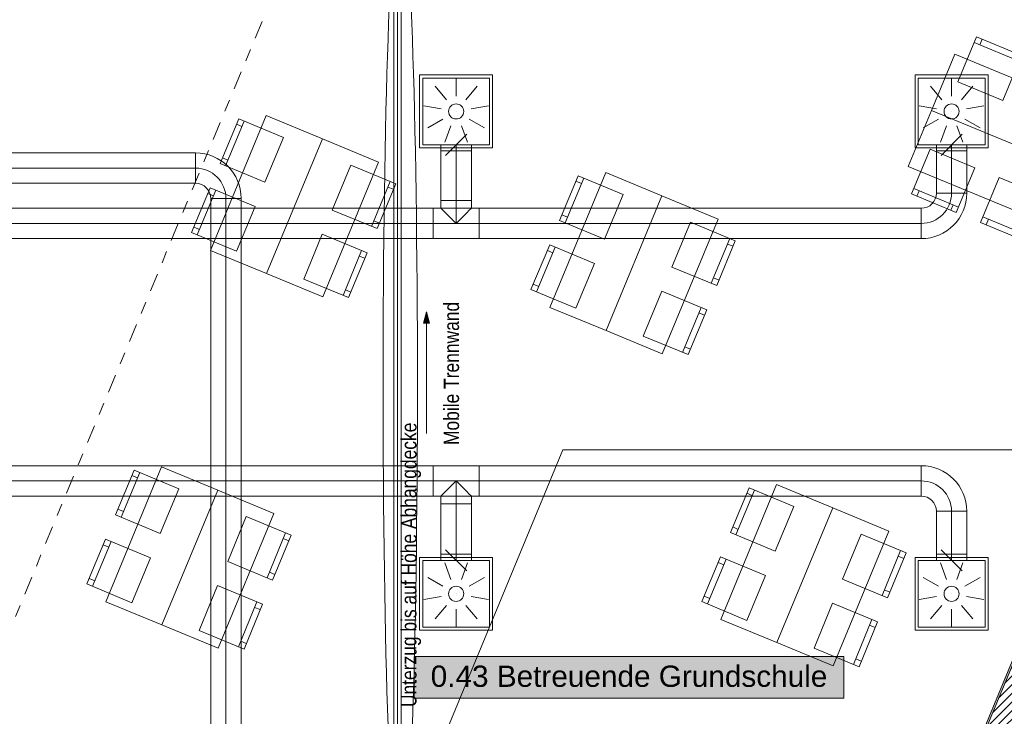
# Model space of a CAD drawing. Header units: metres. Extents: x -80 to 1923, y -189 to 69.
# Tile 130 of 256: x 938 to 946, y 18 to 24. Entities that reach past the tile are written whole.
import ezdxf
from ezdxf.enums import TextEntityAlignment as Align

# ---------------------------------------------------------------- set-up
doc = ezdxf.new("R2010")
doc.units = ezdxf.units.M
doc.header["$MEASUREMENT"] = 0
doc.linetypes.add('Schnittlinie', pattern=[0.3, 0.15, -0.075, 0, -0.075])
doc.linetypes.add('STRICHPUNKT2', pattern=[12.7, 6.35, -3.175, 0, -3.175])
for name, color, linetype in [('00 Linien_Kreise_Splines', 7, 'Continuous'), ('70 Entwässerung_Schmutzwasser', 7, 'Continuous'), ('70 Lüftung', 7, 'Continuous'), ('90 Allgemein Hinweise', 7, 'Continuous'), ('Neubau_00 Schraffuren', 7, 'Continuous'), ('Neubau_10 Wand außen', 7, 'Continuous'), ('Neubau_50 Möblierung', 7, 'Continuous'), ('Neubau_80 Raum', 7, 'Continuous')]:
    doc.layers.add(name, color=color, linetype=linetype)
doc.styles.add('ERSTELLTER_STIL_1', font='ARIALN.TTF')
doc.styles.add('ERSTELLTER_STIL_2', font='ARIALN.TTF')
doc.styles.add('ERSTELLTER_STIL_3', font='arial.ttf')
doc.linetypes.add('Wolke', pattern='A,0,[3,995_ARC_250 PAU_GR+SC_2607011.Shx,S=0.015817,R=0,X=-0.000255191,Y=0.048578],-1.9835,0', length=1.9835)

# ---------------------------------------------------------------- blocks, each defined once
blk = doc.blocks.new('Mobiltrennwand 27[46]_1', base_point=(940.7245, 24.6369))
at = {"layer": 'Neubau_50 Möblierung', "color": 8, "linetype": 'Continuous', "lineweight": 18}
for p, q in [((940.6945, 24.6369), (940.6945, 17.0019)), ((940.7545, 24.6369), (940.6945, 24.6369)), ((940.7245, 24.6369), (940.7245, 17.0019)), ((940.7545, 17.0019), (940.7545, 24.6369)), ((940.6945, 17.0019), (940.7545, 17.0019))]:
    blk.add_line(p, q, dxfattribs=at)
at = {"layer": 'Neubau_50 Möblierung', "color": 8, "linetype": 'Continuous', "lineweight": 18, "flags": 128}
for points in [[(939.452, 24.5569), (940.7245, 24.5569), (940.7245, 24.6369), (939.452, 24.6369)], [(939.452, 24.4469), (940.7245, 24.4469), (940.7245, 24.5269), (939.452, 24.5269)], [(939.452, 24.3369), (940.7245, 24.3369), (940.7245, 24.4169), (939.452, 24.4169)], [(939.452, 24.2269), (940.7245, 24.2269), (940.7245, 24.3069), (939.452, 24.3069)], [(939.452, 24.1169), (940.7245, 24.1169), (940.7245, 24.1969), (939.452, 24.1969)], [(939.452, 24.0069), (940.7245, 24.0069), (940.7245, 24.0869), (939.452, 24.0869)]]:
    blk.add_lwpolyline(points, close=True, dxfattribs=at)
blk = doc.blocks.new('Stuhl 02 27[121]_1', base_point=(942.1904, 21.3656))
at = {"layer": 'Neubau_50 Möblierung', "color": 8, "linetype": 'Continuous', "lineweight": 18}
for p, q in [((941.8674, 21.5002), (942.0212, 21.8694)), ((942.002, 21.8232), (941.9558, 21.8425)), ((941.8866, 21.5463), (941.8404, 21.5655))]:
    blk.add_line(p, q, dxfattribs=at)
at = {"layer": 'Neubau_50 Möblierung', "color": 8, "linetype": 'Continuous', "lineweight": 18, "flags": 128}
blk.add_lwpolyline([(942.1904, 21.3656), (942.3443, 21.7348), (941.975, 21.8886), (941.8212, 21.5194)], close=True, dxfattribs=at)
blk = doc.blocks.new('Stuhl 02 27[122]_1', base_point=(942.4254, 21.9338))
at = {"layer": 'Neubau_50 Möblierung', "color": 8, "linetype": 'Continuous', "lineweight": 18}
for p, q in [((942.1021, 22.0681), (942.2556, 22.4375)), ((942.2364, 22.3914), (942.1903, 22.4105)), ((942.1213, 22.1143), (942.0752, 22.1335))]:
    blk.add_line(p, q, dxfattribs=at)
at = {"layer": 'Neubau_50 Möblierung', "color": 8, "linetype": 'Continuous', "lineweight": 18, "flags": 128}
blk.add_lwpolyline([(942.4254, 21.9338), (942.5788, 22.3032), (942.2095, 22.4567), (942.056, 22.0873)], close=True, dxfattribs=at)
blk = doc.blocks.new('Stuhl 02 27[123]_1', base_point=(942.7438, 21.1365))
at = {"layer": 'Neubau_50 Möblierung', "color": 8, "linetype": 'Continuous', "lineweight": 18}
for p, q in [((943.0675, 21.0033), (943.2197, 21.3732)), ((943.2007, 21.327), (943.2469, 21.308)), ((943.0866, 21.0496), (943.1328, 21.0305))]:
    blk.add_line(p, q, dxfattribs=at)
at = {"layer": 'Neubau_50 Möblierung', "color": 8, "linetype": 'Continuous', "lineweight": 18, "flags": 128}
blk.add_lwpolyline([(942.7438, 21.1365), (942.896, 21.5064), (943.2659, 21.3542), (943.1138, 20.9843)], close=True, dxfattribs=at)
blk = doc.blocks.new('Stuhl 02 27[124]_1', base_point=(942.9793, 21.7045))
at = {"layer": 'Neubau_50 Möblierung', "color": 8, "linetype": 'Continuous', "lineweight": 18}
for p, q in [((943.3029, 21.5711), (943.4554, 21.9408)), ((943.4364, 21.8946), (943.4826, 21.8755)), ((943.322, 21.6173), (943.3682, 21.5982))]:
    blk.add_line(p, q, dxfattribs=at)
at = {"layer": 'Neubau_50 Möblierung', "color": 8, "linetype": 'Continuous', "lineweight": 18, "flags": 128}
blk.add_lwpolyline([(942.9793, 21.7045), (943.1319, 22.0743), (943.5016, 21.9218), (943.3491, 21.552)], close=True, dxfattribs=at)
blk = doc.blocks.new('Stuhl 02 27[125]_1', base_point=(943.5952, 18.7984))
at = {"layer": 'Neubau_50 Möblierung', "color": 8, "linetype": 'Continuous', "lineweight": 18}
for p, q in [((943.2722, 18.933), (943.426, 19.3022)), ((943.4068, 19.2561), (943.3606, 19.2753)), ((943.2914, 18.9791), (943.2452, 18.9984))]:
    blk.add_line(p, q, dxfattribs=at)
at = {"layer": 'Neubau_50 Möblierung', "color": 8, "linetype": 'Continuous', "lineweight": 18, "flags": 128}
blk.add_lwpolyline([(943.5952, 18.7984), (943.7491, 19.1676), (943.3798, 19.3215), (943.226, 18.9522)], close=True, dxfattribs=at)
blk = doc.blocks.new('Stuhl 02 27[126]_1', base_point=(943.8302, 19.3667))
at = {"layer": 'Neubau_50 Möblierung', "color": 8, "linetype": 'Continuous', "lineweight": 18}
for p, q in [((943.507, 19.501), (943.6604, 19.8704)), ((943.6412, 19.8242), (943.5951, 19.8434)), ((943.5261, 19.5471), (943.48, 19.5663))]:
    blk.add_line(p, q, dxfattribs=at)
at = {"layer": 'Neubau_50 Möblierung', "color": 8, "linetype": 'Continuous', "lineweight": 18, "flags": 128}
blk.add_lwpolyline([(943.8302, 19.3667), (943.9836, 19.7361), (943.6143, 19.8895), (943.4608, 19.5202)], close=True, dxfattribs=at)
blk = doc.blocks.new('Stuhl 02 27[127]_1', base_point=(944.1486, 18.5693))
at = {"layer": 'Neubau_50 Möblierung', "color": 8, "linetype": 'Continuous', "lineweight": 18}
for p, q in [((944.4723, 18.4361), (944.6245, 18.8061)), ((944.6055, 18.7598), (944.6517, 18.7408)), ((944.4914, 18.4824), (944.5376, 18.4634))]:
    blk.add_line(p, q, dxfattribs=at)
at = {"layer": 'Neubau_50 Möblierung', "color": 8, "linetype": 'Continuous', "lineweight": 18, "flags": 128}
blk.add_lwpolyline([(944.1486, 18.5693), (944.3008, 18.9392), (944.6707, 18.7871), (944.5186, 18.4171)], close=True, dxfattribs=at)
blk = doc.blocks.new('Stuhl 02 27[128]_1', base_point=(944.3841, 19.1373))
at = {"layer": 'Neubau_50 Möblierung', "color": 8, "linetype": 'Continuous', "lineweight": 18}
for p, q in [((944.7077, 19.0039), (944.8602, 19.3737)), ((944.8412, 19.3274), (944.8874, 19.3084)), ((944.7268, 19.0501), (944.773, 19.031))]:
    blk.add_line(p, q, dxfattribs=at)
at = {"layer": 'Neubau_50 Möblierung', "color": 8, "linetype": 'Continuous', "lineweight": 18, "flags": 128}
blk.add_lwpolyline([(944.3841, 19.1373), (944.5367, 19.5071), (944.9064, 19.3546), (944.7539, 18.9848)], close=True, dxfattribs=at)
blk = doc.blocks.new('Stuhl 02 27[167]_1', base_point=(946.0404, 22.2872))
at = {"layer": 'Neubau_50 Möblierung', "color": 8, "linetype": 'Continuous', "lineweight": 18}
for p, q in [((945.9058, 21.9641), (945.5366, 22.118)), ((945.5827, 22.0987), (945.5635, 22.0526)), ((945.8596, 21.9834), (945.8404, 21.9372))]:
    blk.add_line(p, q, dxfattribs=at)
at = {"layer": 'Neubau_50 Möblierung', "color": 8, "linetype": 'Continuous', "lineweight": 18, "flags": 128}
blk.add_lwpolyline([(946.0404, 22.2872), (945.6712, 22.4411), (945.5173, 22.0718), (945.8866, 21.918)], close=True, dxfattribs=at)
blk = doc.blocks.new('Stuhl 02 27[168]_1', base_point=(945.4721, 22.5221))
at = {"layer": 'Neubau_50 Möblierung', "color": 8, "linetype": 'Continuous', "lineweight": 18}
for p, q in [((945.3378, 22.1989), (944.9684, 22.3524)), ((945.0146, 22.3332), (944.9954, 22.2871)), ((945.2916, 22.2181), (945.2725, 22.1719))]:
    blk.add_line(p, q, dxfattribs=at)
at = {"layer": 'Neubau_50 Möblierung', "color": 8, "linetype": 'Continuous', "lineweight": 18, "flags": 128}
blk.add_lwpolyline([(945.4721, 22.5221), (945.1027, 22.6756), (944.9492, 22.3062), (945.3186, 22.1528)], close=True, dxfattribs=at)
blk = doc.blocks.new('Stuhl 02 27[170]_1', base_point=(945.7014, 23.0761))
at = {"layer": 'Neubau_50 Möblierung', "color": 8, "linetype": 'Continuous', "lineweight": 18}
for p, q in [((945.5113, 23.5331), (945.5304, 23.5794)), ((945.8349, 23.3997), (945.4651, 23.5522)), ((945.7887, 23.4188), (945.8077, 23.465))]:
    blk.add_line(p, q, dxfattribs=at)
at = {"layer": 'Neubau_50 Möblierung', "color": 8, "linetype": 'Continuous', "lineweight": 18, "flags": 128}
blk.add_lwpolyline([(945.7014, 23.0761), (945.3317, 23.2286), (945.4842, 23.5984), (945.854, 23.4459)], close=True, dxfattribs=at)
blk = doc.blocks.new('Stuhl 02 27[171]_1', base_point=(939.3986, 21.8345))
at = {"layer": 'Neubau_50 Möblierung', "color": 8, "linetype": 'Continuous', "lineweight": 18}
for p, q in [((939.0755, 21.9691), (939.2293, 22.3383)), ((939.2101, 22.2922), (939.1639, 22.3114)), ((939.0947, 22.0152), (939.0486, 22.0345))]:
    blk.add_line(p, q, dxfattribs=at)
at = {"layer": 'Neubau_50 Möblierung', "color": 8, "linetype": 'Continuous', "lineweight": 18, "flags": 128}
blk.add_lwpolyline([(939.3986, 21.8345), (939.5524, 22.2037), (939.1832, 22.3575), (939.0293, 21.9883)], close=True, dxfattribs=at)
blk = doc.blocks.new('Stuhl 02 27[172]_1', base_point=(939.6335, 22.4028))
at = {"layer": 'Neubau_50 Möblierung', "color": 8, "linetype": 'Continuous', "lineweight": 18}
for p, q in [((939.3103, 22.5371), (939.4638, 22.9064)), ((939.4446, 22.8603), (939.3984, 22.8795)), ((939.3295, 22.5832), (939.2833, 22.6024))]:
    blk.add_line(p, q, dxfattribs=at)
at = {"layer": 'Neubau_50 Möblierung', "color": 8, "linetype": 'Continuous', "lineweight": 18, "flags": 128}
blk.add_lwpolyline([(939.6335, 22.4028), (939.787, 22.7722), (939.4176, 22.9256), (939.2641, 22.5562)], close=True, dxfattribs=at)
blk = doc.blocks.new('Stuhl 02 27[173]_1', base_point=(939.952, 21.6054))
at = {"layer": 'Neubau_50 Möblierung', "color": 8, "linetype": 'Continuous', "lineweight": 18}
for p, q in [((940.2757, 21.4722), (940.4278, 21.8422)), ((940.4088, 21.7959), (940.455, 21.7769)), ((940.2947, 21.5185), (940.3409, 21.4995))]:
    blk.add_line(p, q, dxfattribs=at)
at = {"layer": 'Neubau_50 Möblierung', "color": 8, "linetype": 'Continuous', "lineweight": 18, "flags": 128}
blk.add_lwpolyline([(939.952, 21.6054), (940.1041, 21.9753), (940.4741, 21.8231), (940.3219, 21.4532)], close=True, dxfattribs=at)
blk = doc.blocks.new('Stuhl 02 27[174]_1', base_point=(940.1875, 22.1734))
at = {"layer": 'Neubau_50 Möblierung', "color": 8, "linetype": 'Continuous', "lineweight": 18}
for p, q in [((940.511, 22.04), (940.6636, 22.4098)), ((940.6445, 22.3635), (940.6907, 22.3445)), ((940.5301, 22.0862), (940.5763, 22.0671))]:
    blk.add_line(p, q, dxfattribs=at)
at = {"layer": 'Neubau_50 Möblierung', "color": 8, "linetype": 'Continuous', "lineweight": 18, "flags": 128}
blk.add_lwpolyline([(940.1875, 22.1734), (940.34, 22.5432), (940.7098, 22.3907), (940.5573, 22.0209)], close=True, dxfattribs=at)
blk = doc.blocks.new('Stuhl 02 27[175]_1', base_point=(938.5382, 18.9437))
at = {"layer": 'Neubau_50 Möblierung', "color": 8, "linetype": 'Continuous', "lineweight": 18}
for p, q in [((938.2151, 19.0784), (938.3689, 19.4476)), ((938.3497, 19.4014), (938.3036, 19.4207)), ((938.2343, 19.1245), (938.1882, 19.1437))]:
    blk.add_line(p, q, dxfattribs=at)
at = {"layer": 'Neubau_50 Möblierung', "color": 8, "linetype": 'Continuous', "lineweight": 18, "flags": 128}
blk.add_lwpolyline([(938.5382, 18.9437), (938.692, 19.313), (938.3228, 19.4668), (938.169, 19.0976)], close=True, dxfattribs=at)
blk = doc.blocks.new('Stuhl 02 27[176]_1', base_point=(938.7731, 19.512))
at = {"layer": 'Neubau_50 Möblierung', "color": 8, "linetype": 'Continuous', "lineweight": 18}
for p, q in [((938.4499, 19.6463), (938.6034, 20.0157)), ((938.5842, 19.9695), (938.538, 19.9887)), ((938.4691, 19.6925), (938.4229, 19.7117))]:
    blk.add_line(p, q, dxfattribs=at)
at = {"layer": 'Neubau_50 Möblierung', "color": 8, "linetype": 'Continuous', "lineweight": 18, "flags": 128}
blk.add_lwpolyline([(938.7731, 19.512), (938.9266, 19.8814), (938.5572, 20.0349), (938.4037, 19.6655)], close=True, dxfattribs=at)
blk = doc.blocks.new('Stuhl 02 27[177]_1', base_point=(939.0916, 18.7147))
at = {"layer": 'Neubau_50 Möblierung', "color": 8, "linetype": 'Continuous', "lineweight": 18}
for p, q in [((939.4153, 18.5815), (939.5674, 18.9514)), ((939.5484, 18.9052), (939.5947, 18.8862)), ((939.4343, 18.6277), (939.4805, 18.6087))]:
    blk.add_line(p, q, dxfattribs=at)
at = {"layer": 'Neubau_50 Möblierung', "color": 8, "linetype": 'Continuous', "lineweight": 18, "flags": 128}
blk.add_lwpolyline([(939.0916, 18.7147), (939.2438, 19.0846), (939.6137, 18.9324), (939.4615, 18.5625)], close=True, dxfattribs=at)
blk = doc.blocks.new('Stuhl 02 27[178]_1', base_point=(939.3271, 19.2827))
at = {"layer": 'Neubau_50 Möblierung', "color": 8, "linetype": 'Continuous', "lineweight": 18}
for p, q in [((939.6507, 19.1493), (939.8032, 19.519)), ((939.7841, 19.4728), (939.8303, 19.4537)), ((939.6697, 19.1955), (939.7159, 19.1764))]:
    blk.add_line(p, q, dxfattribs=at)
at = {"layer": 'Neubau_50 Möblierung', "color": 8, "linetype": 'Continuous', "lineweight": 18, "flags": 128}
blk.add_lwpolyline([(939.3271, 19.2827), (939.4796, 19.6525), (939.8494, 19.5), (939.6969, 19.1302)], close=True, dxfattribs=at)
blk = doc.blocks.new('Schultisch 27[231]_1', base_point=(942.4386, 21.182))
at = {"layer": 'Neubau_50 Möblierung', "color": 8, "linetype": 'Continuous', "lineweight": 18, "flags": 128}
blk.add_lwpolyline([(942.4386, 21.182), (942.8976, 22.2907), (942.4356, 22.482), (941.9766, 21.3732)], close=True, dxfattribs=at)
blk = doc.blocks.new('Schultisch 27[232]_1', base_point=(942.4386, 21.182))
at = {"layer": 'Neubau_50 Möblierung', "color": 8, "linetype": 'Continuous', "lineweight": 18, "flags": 128}
blk.add_lwpolyline([(942.4386, 21.182), (942.8976, 22.2907), (943.3595, 22.0995), (942.9005, 20.9907)], close=True, dxfattribs=at)
blk = doc.blocks.new('Schultisch 27[233]_1', base_point=(943.8434, 18.6148))
at = {"layer": 'Neubau_50 Möblierung', "color": 8, "linetype": 'Continuous', "lineweight": 18, "flags": 128}
blk.add_lwpolyline([(943.8434, 18.6148), (944.3024, 19.7235), (943.8404, 19.9148), (943.3814, 18.806)], close=True, dxfattribs=at)
blk = doc.blocks.new('Schultisch 27[234]_1', base_point=(943.8434, 18.6148))
at = {"layer": 'Neubau_50 Möblierung', "color": 8, "linetype": 'Continuous', "lineweight": 18, "flags": 128}
blk.add_lwpolyline([(943.8434, 18.6148), (944.3024, 19.7235), (944.7643, 19.5323), (944.3053, 18.4235)], close=True, dxfattribs=at)
blk = doc.blocks.new('Schultisch 27[257]_1', base_point=(946.224, 22.5353))
at = {"layer": 'Neubau_50 Möblierung', "color": 8, "linetype": 'Continuous', "lineweight": 18, "flags": 128}
blk.add_lwpolyline([(946.224, 22.5353), (945.1152, 22.9943), (944.924, 22.5324), (946.0327, 22.0734)], close=True, dxfattribs=at)
blk = doc.blocks.new('Schultisch 27[258]_1', base_point=(946.224, 22.5353))
at = {"layer": 'Neubau_50 Möblierung', "color": 8, "linetype": 'Continuous', "lineweight": 18, "flags": 128}
blk.add_lwpolyline([(946.224, 22.5353), (945.1152, 22.9943), (945.3065, 23.4563), (946.4152, 22.9973)], close=True, dxfattribs=at)
blk = doc.blocks.new('Schultisch 27[259]_1', base_point=(939.6467, 21.6509))
at = {"layer": 'Neubau_50 Möblierung', "color": 8, "linetype": 'Continuous', "lineweight": 18, "flags": 128}
blk.add_lwpolyline([(939.6467, 21.6509), (940.1057, 22.7596), (939.6437, 22.9509), (939.1847, 21.8421)], close=True, dxfattribs=at)
blk = doc.blocks.new('Schultisch 27[260]_1', base_point=(939.6467, 21.6509))
at = {"layer": 'Neubau_50 Möblierung', "color": 8, "linetype": 'Continuous', "lineweight": 18, "flags": 128}
blk.add_lwpolyline([(939.6467, 21.6509), (940.1057, 22.7596), (940.5677, 22.5684), (940.1087, 21.4596)], close=True, dxfattribs=at)
blk = doc.blocks.new('Schultisch 27[261]_1', base_point=(938.7863, 18.7602))
at = {"layer": 'Neubau_50 Möblierung', "color": 8, "linetype": 'Continuous', "lineweight": 18, "flags": 128}
blk.add_lwpolyline([(938.7863, 18.7602), (939.2453, 19.8689), (938.7833, 20.0602), (938.3243, 18.9514)], close=True, dxfattribs=at)
blk = doc.blocks.new('Schultisch 27[262]_1', base_point=(938.7863, 18.7602))
at = {"layer": 'Neubau_50 Möblierung', "color": 8, "linetype": 'Continuous', "lineweight": 18, "flags": 128}
blk.add_lwpolyline([(938.7863, 18.7602), (939.2453, 19.8689), (939.7073, 19.6777), (939.2483, 18.5689)], close=True, dxfattribs=at)
blk = doc.blocks.new('Betreuende Grundschule_0.43_69_1', base_point=(953.8714, -0.9727))
at = {"layer": 'Neubau_80 Raum', "linetype": 'Continuous', "lineweight": 0, "true_color": 0x2a201c}
blk.add_hatch(color=250, dxfattribs=at).paths.add_polyline_path([(940.8614, 18.1583), (944.3931, 18.1583), (944.3931, 18.502), (940.8614, 18.502)])
at = {"layer": 'Neubau_80 Raum', "color": 7, "linetype": 'Continuous', "lineweight": 9, "flags": 128}
blk.add_lwpolyline([(940.8614, 18.1583), (944.3931, 18.1583), (944.3931, 18.502), (940.8614, 18.502)], close=True, dxfattribs=at)
at = {"layer": 'Neubau_80 Raum', "color": 7, "lineweight": 9, "style": 'ERSTELLTER_STIL_3'}
blk.add_attdef('stApartmentId', text='', height=0.175, dxfattribs=at).set_placement((942.6273, 18.3386), align=Align.MIDDLE_CENTER)
at = {"layer": 'Neubau_80 Raum', "color": 7, "lineweight": 9}
for tag, height, style, p in [('DUMMY_850', 0.2, 'ERSTELLTER_STIL_1', (954.9567, 0.7317)), ('ROOM_NAME', 0.2, 'ERSTELLTER_STIL_1', (952.6214, 0.6691)), ('ROOM_NUMBER', 0.175, 'ERSTELLTER_STIL_3', (952.7861, -0.2078)), ('measuredNetAreaCode', 0.175, 'ERSTELLTER_STIL_3', (952.7861, -0.7234)), ('perimeterCode', 0.175, 'ERSTELLTER_STIL_3', (952.7861, -1.0672)), ('ceilingHeightCode', 0.175, 'ERSTELLTER_STIL_3', (952.7861, -1.4109)), ('measuredAreaCode', 0.175, 'ERSTELLTER_STIL_3', (952.7861, -1.7547)), ('DUMMY_851_0', 0.175, 'ERSTELLTER_STIL_3', (954.7169, -1.7547)), ('DUMMY_852', 0.175, 'ERSTELLTER_STIL_3', (952.7861, -2.0984)), ('DUMMY_851_1', 0.175, 'ERSTELLTER_STIL_3', (954.7169, -2.0984)), ('DUMMY_853', 0.175, 'ERSTELLTER_STIL_3', (952.7861, -2.4422)), ('DUMMY_851_2', 0.175, 'ERSTELLTER_STIL_3', (954.7169, -2.4422))]:
    blk.add_attdef(tag, text='', height=height, dxfattribs=dict(at, style=style)).set_placement(p, align=Align.TOP_LEFT)

msp = doc.modelspace()

# ---------------------------------------------------------------- hatches: boundary and pattern name
at = {"layer": 'Neubau_00 Schraffuren', "linetype": 'Continuous', "lineweight": 0, "true_color": 0x000000}
msp.add_hatch(color=18, dxfattribs=at).paths.add_polyline_path([(940.9625, 21.3359), (940.9375, 21.2426), (940.9875, 21.2426)])
at = {"layer": 'Neubau_10 Wand außen', "linetype": 'Continuous', "lineweight": 0, "true_color": 0x000000}
h = msp.add_hatch(dxfattribs=at)
h.set_pattern_fill('Hochlochziegel_0001', color=18, style=0, pattern_type=2)
h.set_pattern_definition([(45, (929.77, 0), (-0.03535534, 0.03535534), [])])
h.paths.add_polyline_path([(948.5742, 24.8769), (948.3568, 24.6514), (945.0889, 16.762), (945.3107, 16.6702), (948.71, 24.8769)])
h = msp.add_hatch(dxfattribs=at)
h.set_pattern_fill('Gips_0001', color=18, style=0, pattern_type=2)
h.set_pattern_definition([(45, (929.770002, 0), (-0.01767767, 0.01767767), [0, -0.025])])
h.paths.add_polyline_path([(948.3284, 24.6219), (945.0751, 16.7678), (945.0889, 16.762), (948.3446, 24.6219)])

# ---------------------------------------------------------------- linework, layer by layer
at = {"layer": '00 Linien_Kreise_Splines', "color": 7, "linetype": 'Schnittlinie', "lineweight": 9}
msp.add_lwpolyline([(924.9123, -11.7502), (942.9091, 31.6887)], dxfattribs=at)
at = {"layer": '70 Entwässerung_Schmutzwasser', "color": 34, "linetype": 'Continuous', "lineweight": 18, "true_color": 0xa85100}
for p, q in [((933.729, 0.031), (942.0842, 20.2022)), ((942.0842, 20.2022), (949.6731, 20.2022))]:
    msp.add_line(p, q, dxfattribs=at)
at = {"layer": '70 Lüftung', "color": 253, "linetype": 'Continuous', "lineweight": 18, "true_color": 0xaaaaaa}
for p, q in [((940.9058, 22.6854), (940.9058, 23.2854)), ((940.9058, 23.2854), (941.5058, 23.2854)), ((940.9308, 22.7104), (940.9308, 23.2604)), ((940.9308, 23.2604), (941.4808, 23.2604)), ((941.2058, 23.2554), (941.2058, 23.1104)), ((941.4808, 22.7104), (941.4808, 23.2604)), ((941.5058, 22.6854), (941.5058, 23.2854)), ((944.98, 22.6854), (944.98, 23.2854)), ((944.98, 23.2854), (945.58, 23.2854)), ((945.005, 22.7104), (945.005, 23.2604)), ((945.005, 23.2604), (945.555, 23.2604)), ((945.28, 23.2554), (945.28, 23.1104)), ((945.555, 22.7104), (945.555, 23.2604)), ((945.58, 22.6854), (945.58, 23.2854)), ((941.0323, 23.1922), (941.1255, 23.0811)), ((941.3794, 23.1922), (941.2862, 23.0811)), ((945.1065, 23.1922), (945.1997, 23.0811)), ((945.4536, 23.1922), (945.3604, 23.0811)), ((940.9399, 23.0323), (941.0827, 23.0071)), ((941.4717, 23.0323), (941.3289, 23.0071)), ((945.0141, 23.0323), (945.1569, 23.0071)), ((945.5459, 23.0323), (945.4031, 23.0071)), ((940.972, 22.8504), (941.0976, 22.9229)), ((941.2058, 22.9854), (941.2059, 22.9854)), ((941.4396, 22.8504), (941.3141, 22.9229)), ((945.0462, 22.8504), (945.1718, 22.9229)), ((945.28, 22.9854), (945.2801, 22.9854)), ((945.5139, 22.8504), (945.3883, 22.9229)), ((941.1135, 22.7317), (941.1631, 22.8679)), ((941.2982, 22.7317), (941.2486, 22.8679)), ((945.1877, 22.7317), (945.2373, 22.8679)), ((945.3724, 22.7317), (945.3228, 22.8679)), ((941.1192, 22.6238), (941.2924, 22.797)), ((945.1934, 22.6238), (945.3667, 22.797)), ((940.9058, 22.6854), (941.5058, 22.6854)), ((940.9308, 22.7104), (941.4808, 22.7104)), ((941.0808, 22.7104), (941.0808, 22.6604)), ((941.0808, 22.7104), (941.154, 22.7104)), ((941.154, 22.7104), (941.2576, 22.7104)), ((941.2576, 22.7104), (941.3308, 22.7104)), ((941.3308, 22.6604), (941.3308, 22.7104)), ((944.98, 22.6854), (945.58, 22.6854)), ((945.005, 22.7104), (945.555, 22.7104)), ((945.155, 22.7104), (945.155, 22.6604)), ((945.155, 22.7104), (945.2283, 22.7104)), ((945.2283, 22.7104), (945.3318, 22.7104)), ((945.3318, 22.7104), (945.405, 22.7104)), ((945.405, 22.6604), (945.405, 22.7104)), ((941.0808, 22.6604), (941.154, 22.6604)), ((941.154, 22.6604), (941.2576, 22.6604)), ((941.2576, 22.6604), (941.3308, 22.6604)), ((945.155, 22.6604), (945.2283, 22.6604)), ((945.2283, 22.6604), (945.3318, 22.6604)), ((945.3318, 22.6604), (945.405, 22.6604)), ((941.1192, 19.3782), (941.2924, 19.205)), ((945.1934, 19.3782), (945.3667, 19.205)), ((940.9058, 19.3166), (940.9058, 18.7166)), ((940.9058, 19.3166), (941.5058, 19.3166)), ((940.9308, 19.2916), (940.9308, 18.7416)), ((940.9308, 19.2916), (941.4808, 19.2916)), ((941.0808, 19.3416), (941.0808, 19.2916)), ((941.154, 19.3416), (941.0808, 19.3416)), ((941.154, 19.2916), (941.0808, 19.2916)), ((941.1135, 19.2703), (941.1631, 19.134)), ((941.2576, 19.3416), (941.154, 19.3416)), ((941.2576, 19.2916), (941.154, 19.2916)), ((941.2982, 19.2703), (941.2486, 19.134)), ((941.3308, 19.3416), (941.2576, 19.3416)), ((941.3308, 19.2916), (941.2576, 19.2916)), ((941.3308, 19.2916), (941.3308, 19.3416)), ((941.4808, 19.2916), (941.4808, 18.7416)), ((941.5058, 19.3166), (941.5058, 18.7166)), ((944.98, 19.3166), (944.98, 18.7166)), ((944.98, 19.3166), (945.58, 19.3166)), ((945.005, 19.2916), (945.005, 18.7416)), ((945.005, 19.2916), (945.555, 19.2916)), ((945.155, 19.3416), (945.155, 19.2916)), ((945.2283, 19.3416), (945.155, 19.3416)), ((945.2283, 19.2916), (945.155, 19.2916)), ((945.1877, 19.2703), (945.2373, 19.134)), ((945.3318, 19.3416), (945.2283, 19.3416)), ((945.3318, 19.2916), (945.2283, 19.2916)), ((945.3724, 19.2703), (945.3228, 19.134)), ((945.405, 19.3416), (945.3318, 19.3416)), ((945.405, 19.2916), (945.3318, 19.2916)), ((945.405, 19.2916), (945.405, 19.3416)), ((945.555, 19.2916), (945.555, 18.7416)), ((945.58, 19.3166), (945.58, 18.7166)), ((940.972, 19.1516), (941.0976, 19.0791)), ((941.4396, 19.1516), (941.3141, 19.0791)), ((945.0462, 19.1516), (945.1718, 19.0791)), ((945.5139, 19.1516), (945.3883, 19.0791)), ((940.9399, 18.9697), (941.0827, 18.9949)), ((941.2058, 19.0166), (941.2059, 19.0166)), ((941.4717, 18.9697), (941.3289, 18.9949)), ((945.0141, 18.9697), (945.1569, 18.9949)), ((945.28, 19.0166), (945.2801, 19.0166)), ((945.5459, 18.9697), (945.4031, 18.9949)), ((941.0323, 18.8097), (941.1255, 18.9208)), ((941.2058, 18.7466), (941.2058, 18.8916)), ((941.3794, 18.8097), (941.2862, 18.9208)), ((945.1065, 18.8097), (945.1997, 18.9208)), ((945.28, 18.7466), (945.28, 18.8916)), ((945.4536, 18.8097), (945.3604, 18.9208)), ((940.9058, 18.7166), (941.5058, 18.7166)), ((940.9308, 18.7416), (941.4808, 18.7416)), ((944.98, 18.7166), (945.58, 18.7166)), ((945.005, 18.7416), (945.555, 18.7416))]:
    msp.add_line(p, q, dxfattribs=at)
at = {"layer": '70 Lüftung', "color": 253, "linetype": 'STRICHPUNKT2', "lineweight": 18, "true_color": 0xaaaaaa}
for p, q in [((941.2058, 22.6604), (941.2058, 22.7104)), ((945.28, 22.6604), (945.28, 22.7104)), ((941.2058, 19.3416), (941.2058, 19.2916)), ((945.28, 19.3416), (945.28, 19.2916))]:
    msp.add_line(p, q, dxfattribs=at)
at = {"layer": '70 Lüftung', "color": 36, "linetype": 'Continuous', "lineweight": 18, "true_color": 0x7e4100}
for p, q in [((939.0631, 22.644), (936.2624, 22.644)), ((939.0631, 22.644), (939.0631, 22.394)), ((939.0631, 22.644), (939.0631, 22.5708)), ((939.0631, 22.5708), (939.0631, 22.4672)), ((939.0631, 22.4672), (939.0631, 22.394)), ((936.2624, 22.394), (939.0631, 22.394)), ((939.4381, 22.269), (939.1881, 22.269)), ((939.1881, 22.269), (939.1881, 16.269)), ((939.2613, 22.269), (939.1881, 22.269)), ((939.3649, 22.269), (939.2613, 22.269)), ((939.4381, 22.269), (939.3649, 22.269)), ((939.4381, 16.269), (939.4381, 22.269))]:
    msp.add_line(p, q, dxfattribs=at)
at = {"layer": '70 Lüftung', "color": 2, "linetype": 'Continuous', "lineweight": 18}
for p, q in [((941.0808, 22.6604), (941.0808, 22.2536)), ((941.0808, 22.6604), (941.154, 22.6604)), ((941.154, 22.6604), (941.2576, 22.6604)), ((941.2576, 22.6604), (941.3308, 22.6604)), ((941.3308, 22.2536), (941.3308, 22.6604)), ((945.155, 22.6604), (945.155, 22.3136)), ((945.155, 22.6604), (945.2283, 22.6604)), ((945.2283, 22.6604), (945.3318, 22.6604)), ((945.3318, 22.6604), (945.405, 22.6604)), ((945.405, 22.3136), (945.405, 22.6604)), ((945.155, 22.3136), (945.405, 22.3136)), ((945.155, 22.3136), (945.2283, 22.3136)), ((945.2283, 22.3136), (945.3318, 22.3136)), ((945.3318, 22.3136), (945.405, 22.3136)), ((941.0158, 22.1886), (937.4949, 22.1886)), ((941.3958, 22.1886), (941.0158, 22.1886)), ((941.0158, 22.1154), (941.0158, 22.1886)), ((941.0158, 22.1154), (941.0158, 22.1886)), ((941.0808, 22.2536), (941.0851, 22.2536)), ((941.0808, 22.2536), (941.0808, 22.1886)), ((941.0808, 22.2536), (941.154, 22.2536)), ((941.0808, 22.1886), (941.0851, 22.1844)), ((941.0851, 22.2536), (941.0976, 22.2536)), ((941.0976, 22.2536), (941.1174, 22.2536)), ((941.1174, 22.2536), (941.1433, 22.2536)), ((941.1433, 22.2536), (941.1735, 22.2536)), ((941.154, 22.2536), (941.2576, 22.2536)), ((941.1735, 22.2536), (941.2058, 22.2536)), ((941.2058, 22.2536), (941.2382, 22.2536)), ((941.2382, 22.2536), (941.2683, 22.2536)), ((941.2576, 22.2536), (941.3308, 22.2536)), ((941.2683, 22.2536), (941.2942, 22.2536)), ((941.2942, 22.2536), (941.3141, 22.2536)), ((941.3141, 22.2536), (941.3266, 22.2536)), ((941.3266, 22.2536), (941.3308, 22.2536)), ((941.3266, 22.1844), (941.3308, 22.1886)), ((941.3308, 22.2536), (941.3308, 22.1886)), ((941.3958, 22.1154), (941.3958, 22.1886)), ((945.03, 22.1886), (941.3958, 22.1886)), ((941.3958, 22.1154), (941.3958, 22.1886)), ((945.03, 22.1886), (945.03, 21.9386)), ((945.03, 22.1154), (945.03, 22.1886)), ((941.0158, 22.0118), (941.0158, 22.1154)), ((941.0158, 22.0118), (941.0158, 22.1154)), ((941.0851, 22.1844), (941.0976, 22.1719)), ((941.0976, 22.1719), (941.1174, 22.152)), ((941.1174, 22.152), (941.1433, 22.1261)), ((941.1433, 22.1261), (941.1735, 22.096)), ((941.2382, 22.096), (941.2683, 22.1261)), ((941.2683, 22.1261), (941.2942, 22.152)), ((941.2942, 22.152), (941.3141, 22.1719)), ((941.3141, 22.1719), (941.3266, 22.1844)), ((941.3958, 22.0118), (941.3958, 22.1154)), ((941.3958, 22.0118), (941.3958, 22.1154)), ((945.03, 22.0118), (945.03, 22.1154)), ((941.1735, 22.096), (941.2058, 22.0636)), ((941.2058, 22.0636), (941.2382, 22.096)), ((941.0158, 21.9386), (941.0158, 22.0118)), ((941.0158, 21.9386), (941.0158, 22.0118)), ((941.3958, 21.9386), (941.3958, 22.0118)), ((941.3958, 21.9386), (941.3958, 22.0118)), ((945.03, 21.9386), (945.03, 22.0118)), ((937.4949, 21.9386), (941.0158, 21.9386)), ((941.0158, 21.9386), (941.3958, 21.9386)), ((941.3958, 21.9386), (945.03, 21.9386))]:
    msp.add_line(p, q, dxfattribs=at)
at = {"layer": '70 Lüftung', "color": 2, "linetype": 'STRICHPUNKT2', "lineweight": 18}
for p, q in [((941.2058, 22.6604), (941.2058, 22.2536)), ((945.28, 22.6604), (945.28, 22.3136)), ((941.2058, 22.0636), (941.2058, 22.2536)), ((937.4949, 22.0636), (941.0158, 22.0636)), ((941.3958, 22.0636), (941.0158, 22.0636)), ((941.3958, 22.0636), (945.03, 22.0636))]:
    msp.add_line(p, q, dxfattribs=at)
at = {"layer": '70 Lüftung', "color": 36, "linetype": 'STRICHPUNKT2', "lineweight": 18, "true_color": 0x7e4100}
for p, q in [((939.0631, 22.519), (936.2624, 22.519)), ((939.3131, 16.269), (939.3131, 22.269))]:
    msp.add_line(p, q, dxfattribs=at)
at = {"layer": '70 Lüftung', "color": 5, "linetype": 'Continuous', "lineweight": 18}
for p, q in [((941.0158, 20.0707), (937.4949, 20.0707)), ((941.3958, 20.0707), (941.0158, 20.0707)), ((941.0158, 19.9975), (941.0158, 20.0707)), ((941.0158, 19.9975), (941.0158, 20.0707)), ((941.3958, 19.9975), (941.3958, 20.0707)), ((945.03, 20.0707), (941.3958, 20.0707)), ((941.3958, 20.0707), (941.3958, 19.9975)), ((945.03, 20.0707), (945.03, 19.8207)), ((945.03, 20.0707), (945.03, 19.9975)), ((941.0158, 19.8939), (941.0158, 19.9975)), ((941.0158, 19.8939), (941.0158, 19.9975)), ((941.1735, 19.9134), (941.2058, 19.9457)), ((941.2058, 19.9457), (941.2382, 19.9134)), ((941.3958, 19.8939), (941.3958, 19.9975)), ((941.3958, 19.9975), (941.3958, 19.8939)), ((945.03, 19.9975), (945.03, 19.8939)), ((941.0158, 19.8207), (941.0158, 19.8939)), ((941.0158, 19.8207), (941.0158, 19.8939)), ((941.0851, 19.825), (941.0976, 19.8375)), ((941.0976, 19.8375), (941.1174, 19.8573)), ((941.1174, 19.8573), (941.1433, 19.8832)), ((941.1433, 19.8832), (941.1735, 19.9134)), ((941.2382, 19.9134), (941.2683, 19.8832)), ((941.2683, 19.8832), (941.2942, 19.8573)), ((941.2942, 19.8573), (941.3141, 19.8375)), ((941.3141, 19.8375), (941.3266, 19.825)), ((941.3958, 19.8207), (941.3958, 19.8939)), ((941.3958, 19.8939), (941.3958, 19.8207)), ((945.03, 19.8939), (945.03, 19.8207)), ((937.4949, 19.8207), (941.0158, 19.8207)), ((941.0158, 19.8207), (941.3958, 19.8207)), ((941.0808, 19.8207), (941.0851, 19.825)), ((941.0808, 19.7557), (941.0808, 19.8207)), ((941.0808, 19.7557), (941.0851, 19.7557)), ((941.0808, 19.7557), (941.0808, 19.3416)), ((941.0808, 19.7557), (941.154, 19.7557)), ((941.0851, 19.7557), (941.0976, 19.7557)), ((941.0976, 19.7557), (941.1174, 19.7557)), ((941.1174, 19.7557), (941.1433, 19.7557)), ((941.1433, 19.7557), (941.1735, 19.7557)), ((941.154, 19.7557), (941.2576, 19.7557)), ((941.1735, 19.7557), (941.2058, 19.7557)), ((941.2058, 19.7557), (941.2382, 19.7557)), ((941.2382, 19.7557), (941.2683, 19.7557)), ((941.2576, 19.7557), (941.3308, 19.7557)), ((941.2683, 19.7557), (941.2942, 19.7557)), ((941.2942, 19.7557), (941.3141, 19.7557)), ((941.3141, 19.7557), (941.3266, 19.7557)), ((941.3266, 19.825), (941.3308, 19.8207)), ((941.3266, 19.7557), (941.3308, 19.7557)), ((941.3308, 19.7557), (941.3308, 19.8207)), ((941.3308, 19.3416), (941.3308, 19.7557)), ((941.3958, 19.8207), (945.03, 19.8207)), ((945.405, 19.6957), (945.155, 19.6957)), ((945.155, 19.6957), (945.155, 19.3416)), ((945.2283, 19.6957), (945.155, 19.6957)), ((945.3318, 19.6957), (945.2283, 19.6957)), ((945.405, 19.6957), (945.3318, 19.6957)), ((945.405, 19.3416), (945.405, 19.6957)), ((941.0808, 19.3416), (941.154, 19.3416)), ((941.154, 19.3416), (941.2576, 19.3416)), ((941.2576, 19.3416), (941.3308, 19.3416)), ((945.2283, 19.3416), (945.155, 19.3416)), ((945.3318, 19.3416), (945.2283, 19.3416)), ((945.405, 19.3416), (945.3318, 19.3416))]:
    msp.add_line(p, q, dxfattribs=at)
at = {"layer": '70 Lüftung', "color": 5, "linetype": 'STRICHPUNKT2', "lineweight": 18}
for p, q in [((937.4949, 19.9457), (941.0158, 19.9457)), ((941.3958, 19.9457), (941.0158, 19.9457)), ((941.2058, 19.9457), (941.2058, 19.7557)), ((945.03, 19.9457), (941.3958, 19.9457)), ((941.2058, 19.7557), (941.2058, 19.3416)), ((945.28, 19.3416), (945.28, 19.6957))]:
    msp.add_line(p, q, dxfattribs=at)
at = {"layer": '70 Lüftung', "color": 253, "linetype": 'Continuous', "lineweight": 18, "true_color": 0xaaaaaa}
for centre in [(941.2058, 22.9854), (945.28, 22.9854), (941.2058, 19.0166), (945.28, 19.0166)]:
    msp.add_circle(centre, 0.062, dxfattribs=at)
at = {"layer": '70 Lüftung', "color": 36, "linetype": 'Continuous', "lineweight": 18, "true_color": 0x7e4100}
for radius in [0.375, 0.125]:
    msp.add_arc((939.0631, 22.269), radius, 0, 90, dxfattribs=at)
at = {"layer": '70 Lüftung', "color": 36, "linetype": 'STRICHPUNKT2', "lineweight": 18, "true_color": 0x7e4100}
msp.add_arc((939.0631, 22.269), 0.25, 0, 90, dxfattribs=at)
at = {"layer": '70 Lüftung', "color": 2, "linetype": 'Continuous', "lineweight": 18}
for radius in [0.125, 0.375]:
    msp.add_arc((945.03, 22.3136), radius, 270, 0, dxfattribs=at)
at = {"layer": '70 Lüftung', "color": 2, "linetype": 'STRICHPUNKT2', "lineweight": 18}
msp.add_arc((945.03, 22.3136), 0.25, 270, 0, dxfattribs=at)
at = {"layer": '70 Lüftung', "color": 5, "linetype": 'Continuous', "lineweight": 18}
for radius in [0.375, 0.125]:
    msp.add_arc((945.03, 19.6957), radius, 0, 90, dxfattribs=at)
at = {"layer": '70 Lüftung', "color": 5, "linetype": 'STRICHPUNKT2', "lineweight": 18}
msp.add_arc((945.03, 19.6957), 0.25, 0, 90, dxfattribs=at)
at = {"layer": '90 Allgemein Hinweise', "color": 6, "linetype": 'Wolke', "lineweight": 18}
msp.add_ellipse((940.746, 20.7559), major_axis=(0, 3.994), ratio=0.035422, dxfattribs=at)
at = {"layer": 'Neubau_00 Schraffuren', "color": 7, "linetype": 'Continuous', "lineweight": 9}
for p, q in [((940.9625, 21.3359), (940.9375, 21.2426)), ((940.9625, 21.3359), (940.9875, 21.2426)), ((940.9875, 21.2426), (940.9375, 21.2426)), ((940.9625, 20.3359), (940.9625, 21.2426))]:
    msp.add_line(p, q, dxfattribs=at)
at = {"layer": 'Neubau_10 Wand außen', "color": 7, "linetype": 'Continuous', "lineweight": 13}
msp.add_line((948.3446, 24.6219), (945.0889, 16.762), dxfattribs=at)
at = {"layer": 'Neubau_10 Wand außen', "color": 7, "linetype": 'Continuous', "lineweight": 13, "flags": 128}
msp.add_lwpolyline([(948.3284, 24.6219), (945.0751, 16.7678)], dxfattribs=at)

# ---------------------------------------------------------------- block references
at = {"layer": 'Neubau_50 Möblierung', "color": 8, "linetype": 'Continuous', "lineweight": 18}
for name, p in [('Mobiltrennwand 27[46]_1', (940.7245, 24.6369)), ('Stuhl 02 27[170]_1', (945.7014, 23.0761)), ('Schultisch 27[258]_1', (946.224, 22.5353)), ('Schultisch 27[259]_1', (939.6467, 21.6509)), ('Stuhl 02 27[172]_1', (939.6335, 22.4028)), ('Schultisch 27[257]_1', (946.224, 22.5353)), ('Schultisch 27[260]_1', (939.6467, 21.6509)), ('Stuhl 02 27[168]_1', (945.4721, 22.5221)), ('Stuhl 02 27[174]_1', (940.1875, 22.1734)), ('Schultisch 27[231]_1', (942.4386, 21.182)), ('Stuhl 02 27[122]_1', (942.4254, 21.9338)), ('Stuhl 02 27[167]_1', (946.0404, 22.2872)), ('Stuhl 02 27[171]_1', (939.3986, 21.8345)), ('Schultisch 27[232]_1', (942.4386, 21.182)), ('Stuhl 02 27[124]_1', (942.9793, 21.7045)), ('Stuhl 02 27[173]_1', (939.952, 21.6054)), ('Stuhl 02 27[121]_1', (942.1904, 21.3656)), ('Stuhl 02 27[123]_1', (942.7438, 21.1365)), ('Schultisch 27[261]_1', (938.7863, 18.7602)), ('Stuhl 02 27[176]_1', (938.7731, 19.512)), ('Schultisch 27[262]_1', (938.7863, 18.7602)), ('Schultisch 27[233]_1', (943.8434, 18.6148)), ('Stuhl 02 27[126]_1', (943.8302, 19.3667)), ('Schultisch 27[234]_1', (943.8434, 18.6148)), ('Stuhl 02 27[178]_1', (939.3271, 19.2827)), ('Stuhl 02 27[175]_1', (938.5382, 18.9437)), ('Stuhl 02 27[128]_1', (944.3841, 19.1373)), ('Stuhl 02 27[125]_1', (943.5952, 18.7984)), ('Stuhl 02 27[177]_1', (939.0916, 18.7147)), ('Stuhl 02 27[127]_1', (944.1486, 18.5693))]:
    msp.add_blockref(name, p, dxfattribs=at)
at = {"layer": 'Neubau_80 Raum', "color": 7, "linetype": 'Continuous', "lineweight": 13}
ref = msp.add_blockref('Betreuende Grundschule_0.43_69_1', (953.8714, -0.9727), dxfattribs=at)
ref.add_attrib('stApartmentId', '0.43 Betreuende Grundschule', dxfattribs={"color": 7, "lineweight": 9, "height": 0.175, "style": 'ERSTELLTER_STIL_3'}).set_placement((942.6273, 18.3386), align=Align.MIDDLE_CENTER)

# ---------------------------------------------------------------- texts
at = {"layer": '90 Allgemein Hinweise', "color": 6, "linetype": 'Continuous', "lineweight": 18, "insert": (940.9174, 18.0848), "char_height": 0.125, "attachment_point": 7, "rotation": 90, "style": 'ERSTELLTER_STIL_2'}
msp.add_mtext('\\A1;{\\pql;\\fArial Narrow|b0|i0|c0|p0;\\W1.000000;Unterzug bis auf \\fArial Narrow|b0|i0|c0|p0;\\W1.000000;H\\fArial Narrow|b0|i0|c0|p0;\\W1.000000;öhe Abhangdeck\\fArial Narrow|b0|i0|c0|p0;\\W1.000000;e}', dxfattribs=at)
at = {"layer": 'Neubau_50 Möblierung', "color": 7, "linetype": 'Continuous', "lineweight": 9, "insert": (941.1045, 20.2407), "char_height": 0.125, "attachment_point": 1, "rotation": 90, "style": 'ERSTELLTER_STIL_2'}
msp.add_mtext('\\A1;{\\pql;\\fArial Narrow|b0|i0|c0|p0;\\W1.000000;Mobile Trennwand}', dxfattribs=at)

doc.saveas('drawing.dxf')
